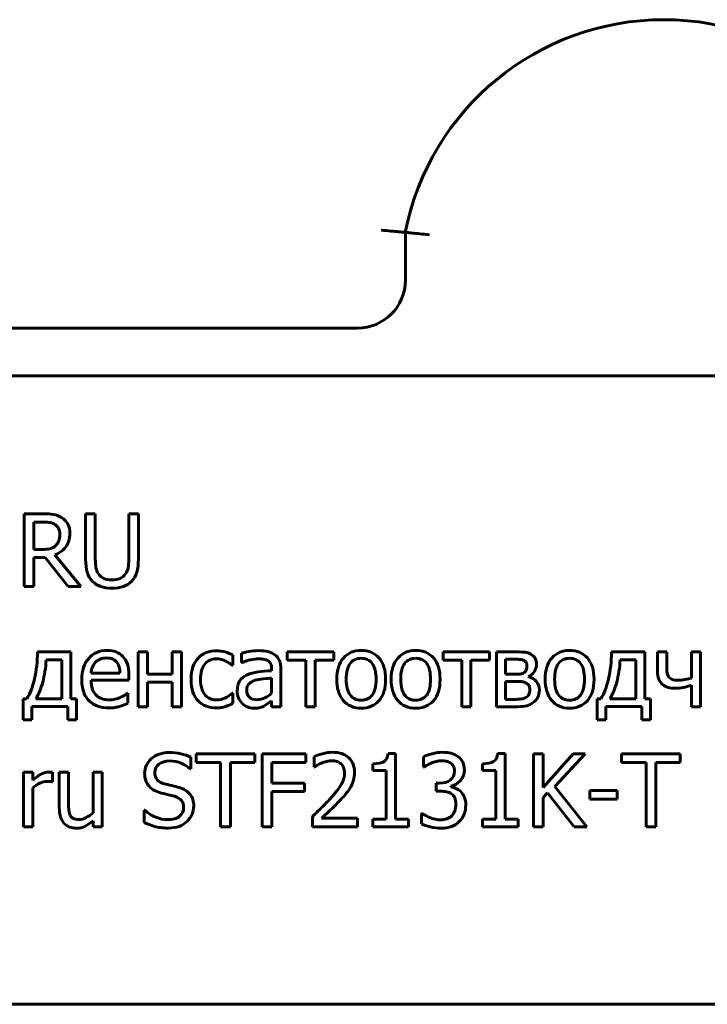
# Model space of a CAD drawing. Header units: millimetres. Extents: x 0 to 594, y 0 to 420.
# Tile 4 of 9: x 203 to 232, y 90 to 131. Entities that reach past the tile are written whole.
import ezdxf

# ---------------------------------------------------------------- set-up
doc = ezdxf.new("R2010")
doc.units = ezdxf.units.MM
doc.linetypes.add('K5LT_BASIC', pattern=[0])
doc.layers.add('Системный слой (1)', color=251, linetype='Continuous', true_color=0x6c6c6c)

msp = doc.modelspace()

# ---------------------------------------------------------------- linework, layer by layer
at = {"layer": 'Системный слой (1)', "color": 143, "linetype": 'K5LT_BASIC', "lineweight": 60, "true_color": 0x33acca}
for p, q in [((219.519, 121.832), (219.519, 119.832)), ((217.519, 117.832), (191.177, 117.832)), ((269.452, 115.832), (191.177, 115.832)), ((204.387, 110.076), (203.602, 110.076)), ((203.602, 110.076), (203.602, 107.028)), ((206.166, 110.076), (206.166, 108.174)), ((206.571, 110.076), (206.166, 110.076)), ((206.571, 108.174), (206.571, 110.076)), ((207.966, 110.076), (207.966, 108.164)), ((208.371, 110.076), (207.966, 110.076)), ((208.371, 108.174), (208.371, 110.076)), ((204.007, 108.579), (204.007, 109.725)), ((204.007, 109.725), (204.409, 109.725)), ((204.362, 108.579), (204.007, 108.579)), ((204.007, 107.028), (204.007, 108.24)), ((204.007, 108.24), (204.471, 108.24)), ((204.471, 108.24), (205.434, 107.028)), ((205.961, 107.028), (204.876, 108.354)), ((203.602, 107.028), (204.007, 107.028)), ((205.434, 107.028), (205.961, 107.028)), ((205.553, 104.296), (204.153, 104.296)), ((205.553, 102.338), (205.553, 104.296)), ((208.752, 104.296), (208.366, 104.296)), ((208.366, 104.296), (208.366, 102.009)), ((208.752, 103.37), (208.752, 104.296)), ((209.784, 104.296), (209.784, 103.37)), ((210.169, 104.296), (209.784, 104.296)), ((210.169, 102.009), (210.169, 104.296)), ((212.309, 103.741), (212.309, 104.173)), ((212.681, 104.247), (212.681, 103.854)), ((216.53, 104.296), (214.588, 104.296)), ((214.588, 104.296), (214.588, 103.96)), ((216.53, 103.96), (216.53, 104.296)), ((223.036, 104.296), (221.094, 104.296)), ((221.094, 104.296), (221.094, 103.96)), ((223.036, 103.96), (223.036, 104.296)), ((223.322, 104.296), (223.322, 102.009)), ((224.162, 104.296), (223.322, 104.296)), ((229.527, 104.296), (228.127, 104.296)), ((229.527, 102.338), (229.527, 104.296)), ((230.438, 104.296), (230.053, 104.296)), ((230.053, 104.296), (230.053, 103.476)), ((230.438, 103.676), (230.438, 104.296)), ((231.851, 104.296), (231.466, 104.296)), ((231.466, 104.296), (231.466, 103.202)), ((231.851, 102.009), (231.851, 104.296)), ((204.516, 103.973), (205.168, 103.973)), ((205.168, 103.973), (205.168, 102.338)), ((212.286, 103.741), (212.309, 103.741)), ((212.681, 103.854), (212.704, 103.854)), ((214.588, 103.96), (215.366, 103.96)), ((215.366, 103.96), (215.366, 102.009)), ((215.752, 103.96), (216.53, 103.96)), ((215.752, 102.009), (215.752, 103.96)), ((221.094, 103.96), (221.872, 103.96)), ((221.872, 103.96), (221.872, 102.009)), ((222.258, 103.96), (223.036, 103.96)), ((222.258, 102.009), (222.258, 103.96)), ((223.703, 103.363), (223.703, 103.99)), ((223.703, 103.99), (224.068, 103.99)), ((228.49, 103.973), (229.142, 103.973)), ((229.142, 103.973), (229.142, 102.338)), ((207.601, 103.407), (206.393, 103.407)), ((207.976, 103.113), (207.976, 103.323)), ((209.784, 103.37), (208.752, 103.37)), ((213.934, 103.587), (213.934, 103.513)), ((214.319, 102.009), (214.319, 103.573)), ((224.145, 103.363), (223.703, 103.363)), ((206.393, 103.113), (207.976, 103.113)), ((208.752, 103.039), (209.784, 103.039)), ((208.752, 102.009), (208.752, 103.039)), ((209.784, 103.039), (209.784, 102.009)), ((213.934, 103.207), (213.934, 102.572)), ((223.703, 103.064), (224.155, 103.064)), ((223.703, 102.315), (223.703, 103.064)), ((224.678, 103.261), (224.668, 103.274)), ((231.466, 102.903), (231.466, 102.009)), ((207.934, 102.57), (207.912, 102.57)), ((207.934, 102.15), (207.934, 102.57)), ((212.309, 102.57), (212.286, 102.57)), ((212.309, 102.138), (212.309, 102.57)), ((203.56, 102.338), (203.56, 101.461)), ((203.71, 102.338), (203.56, 102.338)), ((205.168, 102.338), (204.088, 102.338)), ((205.78, 102.338), (205.553, 102.338)), ((205.78, 101.461), (205.78, 102.338)), ((213.655, 102.056), (213.934, 102.251)), ((213.934, 102.251), (213.934, 102.009)), ((224.036, 102.315), (223.703, 102.315)), ((227.534, 102.338), (227.534, 101.461)), ((227.684, 102.338), (227.534, 102.338)), ((229.142, 102.338), (228.062, 102.338)), ((229.754, 102.338), (229.527, 102.338)), ((229.754, 101.461), (229.754, 102.338)), ((203.918, 101.461), (203.918, 102.014)), ((203.918, 102.014), (205.422, 102.014)), ((205.422, 102.014), (205.422, 101.461)), ((208.366, 102.009), (208.752, 102.009)), ((209.784, 102.009), (210.169, 102.009)), ((213.934, 102.009), (214.319, 102.009)), ((215.366, 102.009), (215.752, 102.009)), ((221.872, 102.009), (222.258, 102.009)), ((223.322, 102.009), (224.221, 102.009)), ((227.892, 101.461), (227.892, 102.014)), ((227.892, 102.014), (229.396, 102.014)), ((229.396, 102.014), (229.396, 101.461)), ((231.466, 102.009), (231.851, 102.009)), ((203.56, 101.461), (203.918, 101.461)), ((205.422, 101.461), (205.78, 101.461)), ((227.534, 101.461), (227.892, 101.461)), ((229.396, 101.461), (229.754, 101.461)), ((213.232, 100.039), (210.782, 100.039)), ((210.782, 100.039), (210.782, 99.678)), ((213.232, 99.678), (213.232, 100.039)), ((213.541, 100.039), (213.541, 96.991)), ((215.364, 100.039), (213.541, 100.039)), ((215.364, 99.678), (215.364, 100.039)), ((219.113, 100.049), (218.797, 100.049)), ((219.113, 97.302), (219.113, 100.049)), ((223.688, 100.049), (223.372, 100.049)), ((223.688, 97.302), (223.688, 100.049)), ((224.876, 100.039), (224.876, 96.991)), ((225.281, 100.039), (224.876, 100.039)), ((225.281, 98.638), (225.281, 100.039)), ((226.531, 100.039), (225.281, 98.638)), ((225.763, 98.678), (227.025, 100.039)), ((227.025, 100.039), (226.531, 100.039)), ((228.551, 100.039), (228.551, 99.678)), ((231.002, 100.039), (228.551, 100.039)), ((231.002, 99.678), (231.002, 100.039)), ((210.562, 99.411), (210.562, 99.895)), ((210.782, 99.678), (211.805, 99.678)), ((211.805, 99.678), (211.805, 96.991)), ((212.21, 99.678), (213.232, 99.678)), ((212.21, 96.991), (212.21, 99.678)), ((213.946, 98.818), (213.946, 99.678)), ((213.946, 99.678), (215.364, 99.678)), ((215.705, 99.92), (215.705, 99.485)), ((218.167, 99.624), (218.167, 99.345)), ((220.274, 99.915), (220.274, 99.483)), ((222.742, 99.624), (222.742, 99.345)), ((228.551, 99.678), (229.574, 99.678)), ((229.574, 99.678), (229.574, 96.991)), ((229.979, 96.991), (229.979, 99.678)), ((229.979, 99.678), (231.002, 99.678)), ((203.572, 99.278), (203.572, 96.991)), ((203.957, 99.278), (203.572, 99.278)), ((203.957, 98.937), (203.957, 99.278)), ((204.785, 98.865), (204.785, 99.266)), ((205.452, 99.278), (205.066, 99.278)), ((205.066, 99.278), (205.066, 97.793)), ((205.452, 97.974), (205.452, 99.278)), ((206.862, 99.278), (206.477, 99.278)), ((206.477, 99.278), (206.477, 97.569)), ((206.862, 96.991), (206.862, 99.278)), ((210.533, 99.411), (210.562, 99.411)), ((215.705, 99.485), (215.727, 99.485)), ((218.167, 99.345), (218.721, 99.345)), ((218.721, 99.345), (218.721, 97.302)), ((220.274, 99.483), (220.299, 99.483)), ((222.742, 99.345), (223.295, 99.345)), ((223.295, 99.345), (223.295, 97.302)), ((204.765, 98.865), (204.785, 98.865)), ((215.305, 98.818), (213.946, 98.818)), ((215.305, 98.458), (215.305, 98.818)), ((220.949, 98.814), (220.813, 98.814)), ((220.813, 98.814), (220.813, 98.475)), ((203.957, 96.991), (203.957, 98.613)), ((213.946, 98.458), (215.305, 98.458)), ((213.946, 96.991), (213.946, 98.458)), ((220.813, 98.475), (220.986, 98.475)), ((221.42, 98.655), (221.42, 98.685)), ((225.281, 98.208), (225.459, 98.408)), ((225.459, 98.408), (226.573, 96.991)), ((227.099, 96.991), (225.763, 98.678)), ((227.218, 98.51), (227.218, 98.139)), ((228.371, 98.51), (227.218, 98.51)), ((228.371, 98.139), (228.371, 98.51)), ((225.281, 96.991), (225.281, 98.208)), ((227.218, 98.139), (228.371, 98.139)), ((208.608, 97.682), (208.608, 97.173)), ((208.638, 97.682), (208.608, 97.682)), ((220.22, 97.546), (220.19, 97.546)), ((220.19, 97.546), (220.19, 97.114)), ((206.477, 97.243), (206.477, 96.991)), ((215.641, 97.423), (215.641, 96.991)), ((217.52, 97.344), (216.023, 97.344)), ((217.52, 96.991), (217.52, 97.344)), ((218.167, 97.302), (218.167, 96.991)), ((218.721, 97.302), (218.167, 97.302)), ((219.654, 97.302), (219.113, 97.302)), ((219.654, 96.991), (219.654, 97.302)), ((222.742, 97.302), (222.742, 96.991)), ((223.295, 97.302), (222.742, 97.302)), ((224.229, 97.302), (223.688, 97.302)), ((224.229, 96.991), (224.229, 97.302)), ((203.572, 96.991), (203.957, 96.991)), ((206.477, 96.991), (206.862, 96.991)), ((211.805, 96.991), (212.21, 96.991)), ((213.541, 96.991), (213.946, 96.991)), ((215.641, 96.991), (217.52, 96.991)), ((218.167, 96.991), (219.654, 96.991)), ((222.742, 96.991), (224.229, 96.991)), ((224.876, 96.991), (225.281, 96.991)), ((226.573, 96.991), (227.099, 96.991)), ((229.574, 96.991), (229.979, 96.991)), ((191.177, 89.57), (269.452, 89.57))]:
    msp.add_line(p, q, dxfattribs=at)
for centre, radius, start, end in [((230.314, 119.722), 11, 11.0605, 168.9395), ((217.519, 119.832), 2, 270, 0)]:
    msp.add_arc(centre, radius, start, end, dxfattribs=at)
for points, knots in [([(219.519, 121.832), (219.519, 121.832), (219.493, 121.835), (219.395, 121.844), (219.323, 121.851), (219.141, 121.869), (219.033, 121.879), (218.79, 121.902), (218.657, 121.914), (218.522, 121.927), (218.52, 121.927), (218.519, 121.927)], [-0.1574578, -0.1574578, -0.1574578, -0.1574578, -0.1185566, -0.1185566, -0.0795582, -0.0795582, -0.040372, -0.040372, 0, 0, 0.0004856, 0.0004856, 0.0004856, 0.0004856]), ([(219.519, 121.832), (219.519, 121.832), (219.544, 121.83), (219.642, 121.82), (219.714, 121.813), (219.896, 121.796), (220.004, 121.785), (220.247, 121.761), (220.38, 121.747), (220.515, 121.734), (220.517, 121.733), (220.519, 121.733)], [0, 0, 0, 0, 0.038894, 0.038894, 0.0778814, 0.0778814, 0.1170587, 0.1170587, 0.1574611, 0.1574611, 0.1579527, 0.1579527, 0.1579527, 0.1579527]), ([(205.163, 109.915), (205.056, 109.984), (204.943, 110.028), (204.708, 110.066), (204.562, 110.076), (204.387, 110.076)], [-0.05566389, -0.05566389, -0.05566389, -0.05566389, -0.02783195, -0.02783195, 0, 0, 0, 0]), ([(205.509, 109.248), (205.509, 109.408), (205.478, 109.542), (205.354, 109.757), (205.27, 109.846), (205.163, 109.915)], [-0.09668144, -0.09668144, -0.09668144, -0.09668144, -0.04834072, -0.04834072, 0, 0, 0, 0]), ([(204.409, 109.725), (204.521, 109.725), (204.616, 109.717), (204.769, 109.686), (204.836, 109.659), (204.894, 109.621)], [-0.05264075, -0.05264075, -0.05264075, -0.05264075, -0.02632038, -0.02632038, 0, 0, 0, 0]), ([(204.894, 109.621), (204.959, 109.577), (205.008, 109.52), (205.071, 109.384), (205.086, 109.305), (205.086, 109.216)], [-0.04081591, -0.04081591, -0.04081591, -0.04081591, -0.02040796, -0.02040796, 0, 0, 0, 0]), ([(204.876, 108.354), (205.071, 108.426), (205.225, 108.538), (205.452, 108.839), (205.509, 109.026), (205.509, 109.248)], [-0.07400654, -0.07400654, -0.07400654, -0.07400654, -0.03700327, -0.03700327, 0, 0, 0, 0]), ([(205.086, 109.216), (205.086, 109.111), (205.072, 109.018), (205.016, 108.86), (204.973, 108.793), (204.913, 108.737)], [-0.04684807, -0.04684807, -0.04684807, -0.04684807, -0.02342403, -0.02342403, 0, 0, 0, 0]), ([(204.913, 108.737), (204.849, 108.673), (204.77, 108.63), (204.584, 108.589), (204.479, 108.579), (204.362, 108.579)], [-0.1436018, -0.1436018, -0.1436018, -0.1436018, -0.0718009, -0.0718009, 0, 0, 0, 0]), ([(206.166, 108.174), (206.166, 107.956), (206.187, 107.773), (206.275, 107.477), (206.35, 107.35), (206.457, 107.245)], [-0.06450468, -0.06450468, -0.06450468, -0.06450468, -0.03225234, -0.03225234, 0, 0, 0, 0]), ([(206.702, 107.559), (206.651, 107.636), (206.616, 107.722), (206.58, 107.913), (206.571, 108.032), (206.571, 108.174)], [-0.04924097, -0.04924097, -0.04924097, -0.04924097, -0.02462049, -0.02462049, 0, 0, 0, 0]), ([(207.966, 108.164), (207.966, 108.027), (207.957, 107.911), (207.921, 107.722), (207.886, 107.636), (207.835, 107.559)], [-0.04353716, -0.04353716, -0.04353716, -0.04353716, -0.02176858, -0.02176858, 0, 0, 0, 0]), ([(208.08, 107.245), (208.189, 107.349), (208.264, 107.476), (208.35, 107.779), (208.371, 107.961), (208.371, 108.174)], [-0.07396801, -0.07396801, -0.07396801, -0.07396801, -0.03698401, -0.03698401, 0, 0, 0, 0]), ([(207.267, 107.309), (207.132, 107.309), (207.018, 107.33), (206.83, 107.414), (206.756, 107.476), (206.702, 107.559)], [-0.08117967, -0.08117967, -0.08117967, -0.08117967, -0.04058983, -0.04058983, 0, 0, 0, 0]), ([(207.835, 107.559), (207.781, 107.476), (207.704, 107.414), (207.507, 107.33), (207.394, 107.309), (207.267, 107.309)], [-0.05354764, -0.05354764, -0.05354764, -0.05354764, -0.02677382, -0.02677382, 0, 0, 0, 0]), ([(206.457, 107.245), (206.551, 107.151), (206.665, 107.081), (206.931, 106.987), (207.088, 106.963), (207.267, 106.963)], [-0.0807709, -0.0807709, -0.0807709, -0.0807709, -0.04038545, -0.04038545, 0, 0, 0, 0]), ([(207.267, 106.963), (207.455, 106.963), (207.613, 106.986), (207.87, 107.079), (207.983, 107.149), (208.08, 107.245)], [-0.06651327, -0.06651327, -0.06651327, -0.06651327, -0.03325664, -0.03325664, 0, 0, 0, 0]), ([(204.153, 104.296), (204.153, 103.89), (204.111, 103.515), (203.947, 102.828), (203.84, 102.55), (203.71, 102.338)], [-0.1666252, -0.1666252, -0.1666252, -0.1666252, -0.0833126, -0.0833126, 0, 0, 0, 0]), ([(207.06, 104.361), (206.745, 104.361), (206.49, 104.25), (206.1, 103.809), (206.003, 103.513), (206.003, 103.14)], [-0.2583405, -0.2583405, -0.2583405, -0.2583405, -0.1291702, -0.1291702, 0, 0, 0, 0]), ([(207.722, 104.106), (207.641, 104.193), (207.546, 104.258), (207.327, 104.34), (207.201, 104.361), (207.06, 104.361)], [-0.05890785, -0.05890785, -0.05890785, -0.05890785, -0.02945393, -0.02945393, 0, 0, 0, 0]), ([(211.634, 104.348), (211.479, 104.348), (211.335, 104.321), (211.067, 104.214), (210.954, 104.137), (210.864, 104.037)], [-0.08552767, -0.08552767, -0.08552767, -0.08552767, -0.04276383, -0.04276383, 0, 0, 0, 0]), ([(212.309, 104.173), (212.218, 104.219), (212.114, 104.26), (211.88, 104.33), (211.759, 104.348), (211.634, 104.348)], [-0.04878721, -0.04878721, -0.04878721, -0.04878721, -0.0243936, -0.0243936, 0, 0, 0, 0]), ([(213.381, 104.351), (213.25, 104.351), (213.119, 104.338), (212.854, 104.289), (212.752, 104.267), (212.681, 104.247)], [-0.04490268, -0.04490268, -0.04490268, -0.04490268, -0.02245134, -0.02245134, 0, 0, 0, 0]), ([(214.07, 104.18), (213.984, 104.244), (213.887, 104.289), (213.672, 104.338), (213.539, 104.351), (213.381, 104.351)], [-0.05407552, -0.05407552, -0.05407552, -0.05407552, -0.02703776, -0.02703776, 0, 0, 0, 0]), ([(214.319, 103.573), (214.319, 103.716), (214.299, 103.837), (214.216, 104.037), (214.154, 104.118), (214.07, 104.18)], [-0.06853175, -0.06853175, -0.06853175, -0.06853175, -0.03426587, -0.03426587, 0, 0, 0, 0]), ([(217.676, 104.361), (217.37, 104.361), (217.123, 104.255), (216.747, 103.832), (216.653, 103.535), (216.653, 103.153)], [-0.2358805, -0.2358805, -0.2358805, -0.2358805, -0.1179403, -0.1179403, 0, 0, 0, 0]), ([(218.696, 103.153), (218.696, 103.536), (218.603, 103.834), (218.233, 104.255), (217.985, 104.361), (217.676, 104.361)], [-0.1535857, -0.1535857, -0.1535857, -0.1535857, -0.0767928, -0.0767928, 0, 0, 0, 0]), ([(219.951, 104.361), (219.644, 104.361), (219.397, 104.255), (219.022, 103.832), (218.928, 103.535), (218.928, 103.153)], [-0.2358805, -0.2358805, -0.2358805, -0.2358805, -0.1179403, -0.1179403, 0, 0, 0, 0]), ([(220.971, 103.153), (220.971, 103.536), (220.878, 103.834), (220.508, 104.255), (220.26, 104.361), (219.951, 104.361)], [-0.1535857, -0.1535857, -0.1535857, -0.1535857, -0.0767928, -0.0767928, 0, 0, 0, 0]), ([(224.762, 104.202), (224.685, 104.245), (224.608, 104.272), (224.453, 104.291), (224.33, 104.296), (224.162, 104.296)], [-0.05099956, -0.05099956, -0.05099956, -0.05099956, -0.02549978, -0.02549978, 0, 0, 0, 0]), ([(224.997, 103.77), (224.997, 103.869), (224.978, 103.955), (224.902, 104.1), (224.843, 104.158), (224.762, 104.202)], [-0.03494274, -0.03494274, -0.03494274, -0.03494274, -0.01747137, -0.01747137, 0, 0, 0, 0]), ([(226.38, 104.361), (226.074, 104.361), (225.827, 104.255), (225.451, 103.832), (225.358, 103.535), (225.358, 103.153)], [-0.2358805, -0.2358805, -0.2358805, -0.2358805, -0.1179403, -0.1179403, 0, 0, 0, 0]), ([(227.4, 103.153), (227.4, 103.536), (227.308, 103.834), (226.937, 104.255), (226.69, 104.361), (226.38, 104.361)], [-0.1535857, -0.1535857, -0.1535857, -0.1535857, -0.0767928, -0.0767928, 0, 0, 0, 0]), ([(228.127, 104.296), (228.127, 103.89), (228.085, 103.515), (227.921, 102.828), (227.814, 102.55), (227.684, 102.338)], [-0.1666252, -0.1666252, -0.1666252, -0.1666252, -0.0833126, -0.0833126, 0, 0, 0, 0]), ([(204.088, 102.338), (204.204, 102.524), (204.299, 102.758), (204.451, 103.321), (204.498, 103.632), (204.516, 103.973)], [-0.3381269, -0.3381269, -0.3381269, -0.3381269, -0.1690634, -0.1690634, 0, 0, 0, 0]), ([(206.393, 103.407), (206.401, 103.504), (206.42, 103.589), (206.479, 103.736), (206.523, 103.803), (206.581, 103.864)], [-0.08609952, -0.08609952, -0.08609952, -0.08609952, -0.04304976, -0.04304976, 0, 0, 0, 0]), ([(206.581, 103.864), (206.64, 103.923), (206.705, 103.968), (206.849, 104.029), (206.935, 104.044), (207.038, 104.044)], [-0.03988159, -0.03988159, -0.03988159, -0.03988159, -0.01994079, -0.01994079, 0, 0, 0, 0]), ([(207.038, 104.044), (207.141, 104.044), (207.228, 104.029), (207.368, 103.968), (207.425, 103.924), (207.47, 103.867)], [-0.06445117, -0.06445117, -0.06445117, -0.06445117, -0.03222558, -0.03222558, 0, 0, 0, 0]), ([(207.47, 103.867), (207.511, 103.815), (207.542, 103.752), (207.585, 103.601), (207.597, 103.511), (207.601, 103.407)], [-0.08846429, -0.08846429, -0.08846429, -0.08846429, -0.04423215, -0.04423215, 0, 0, 0, 0]), ([(207.976, 103.323), (207.976, 103.506), (207.954, 103.66), (207.867, 103.912), (207.804, 104.019), (207.722, 104.106)], [-0.06489405, -0.06489405, -0.06489405, -0.06489405, -0.03244703, -0.03244703, 0, 0, 0, 0]), ([(210.864, 104.037), (210.773, 103.938), (210.701, 103.815), (210.594, 103.522), (210.567, 103.349), (210.567, 103.148)], [-0.08500469, -0.08500469, -0.08500469, -0.08500469, -0.04250234, -0.04250234, 0, 0, 0, 0]), ([(210.965, 103.148), (210.965, 103.423), (211.025, 103.636), (211.267, 103.937), (211.428, 104.012), (211.627, 104.012)], [-0.10101, -0.10101, -0.10101, -0.10101, -0.050505, -0.050505, 0, 0, 0, 0]), ([(211.627, 104.012), (211.693, 104.012), (211.762, 104.002), (211.907, 103.961), (211.97, 103.937), (212.024, 103.911)], [-0.03042712, -0.03042712, -0.03042712, -0.03042712, -0.01521356, -0.01521356, 0, 0, 0, 0]), ([(212.024, 103.911), (212.085, 103.88), (212.137, 103.849), (212.223, 103.79), (212.258, 103.764), (212.286, 103.741)], [-0.01928676, -0.01928676, -0.01928676, -0.01928676, -0.00964338, -0.00964338, 0, 0, 0, 0]), ([(212.704, 103.854), (212.824, 103.905), (212.944, 103.944), (213.185, 103.997), (213.289, 104.01), (213.378, 104.01)], [-0.05089094, -0.05089094, -0.05089094, -0.05089094, -0.02544547, -0.02544547, 0, 0, 0, 0]), ([(213.378, 104.01), (213.454, 104.01), (213.527, 104.005), (213.669, 103.985), (213.729, 103.965), (213.778, 103.933)], [-0.03791044, -0.03791044, -0.03791044, -0.03791044, -0.01895522, -0.01895522, 0, 0, 0, 0]), ([(213.778, 103.933), (213.828, 103.902), (213.866, 103.859), (213.92, 103.748), (213.934, 103.676), (213.934, 103.587)], [-0.05269379, -0.05269379, -0.05269379, -0.05269379, -0.02634689, -0.02634689, 0, 0, 0, 0]), ([(217.051, 103.153), (217.051, 103.449), (217.105, 103.669), (217.323, 103.958), (217.477, 104.03), (217.676, 104.03)], [-0.1202797, -0.1202797, -0.1202797, -0.1202797, -0.0601398, -0.0601398, 0, 0, 0, 0]), ([(217.676, 104.03), (217.875, 104.03), (218.029, 103.958), (218.244, 103.669), (218.298, 103.449), (218.298, 103.153)], [-0.1588055, -0.1588055, -0.1588055, -0.1588055, -0.0794027, -0.0794027, 0, 0, 0, 0]), ([(219.326, 103.153), (219.326, 103.449), (219.38, 103.669), (219.598, 103.958), (219.752, 104.03), (219.951, 104.03)], [-0.1202797, -0.1202797, -0.1202797, -0.1202797, -0.0601398, -0.0601398, 0, 0, 0, 0]), ([(219.951, 104.03), (220.15, 104.03), (220.304, 103.958), (220.519, 103.669), (220.573, 103.449), (220.573, 103.153)], [-0.1588055, -0.1588055, -0.1588055, -0.1588055, -0.0794027, -0.0794027, 0, 0, 0, 0]), ([(224.068, 103.99), (224.175, 103.99), (224.259, 103.988), (224.381, 103.978), (224.436, 103.962), (224.486, 103.936)], [-0.03752697, -0.03752697, -0.03752697, -0.03752697, -0.01876348, -0.01876348, 0, 0, 0, 0]), ([(224.599, 103.711), (224.599, 103.645), (224.59, 103.589), (224.552, 103.497), (224.52, 103.46), (224.476, 103.432)], [-0.02132684, -0.02132684, -0.02132684, -0.02132684, -0.01066342, -0.01066342, 0, 0, 0, 0]), ([(224.486, 103.936), (224.527, 103.914), (224.556, 103.885), (224.591, 103.809), (224.599, 103.764), (224.599, 103.711)], [-0.02267497, -0.02267497, -0.02267497, -0.02267497, -0.01133748, -0.01133748, 0, 0, 0, 0]), ([(224.668, 103.274), (224.767, 103.321), (224.847, 103.389), (224.967, 103.564), (224.997, 103.662), (224.997, 103.77)], [-0.07851421, -0.07851421, -0.07851421, -0.07851421, -0.0392571, -0.0392571, 0, 0, 0, 0]), ([(225.755, 103.153), (225.755, 103.449), (225.81, 103.669), (226.027, 103.958), (226.181, 104.03), (226.38, 104.03)], [-0.1202797, -0.1202797, -0.1202797, -0.1202797, -0.0601398, -0.0601398, 0, 0, 0, 0]), ([(226.38, 104.03), (226.579, 104.03), (226.733, 103.958), (226.949, 103.669), (227.003, 103.449), (227.003, 103.153)], [-0.1588055, -0.1588055, -0.1588055, -0.1588055, -0.0794027, -0.0794027, 0, 0, 0, 0]), ([(228.062, 102.338), (228.178, 102.524), (228.273, 102.758), (228.425, 103.321), (228.471, 103.632), (228.49, 103.973)], [-0.3381269, -0.3381269, -0.3381269, -0.3381269, -0.1690634, -0.1690634, 0, 0, 0, 0]), ([(212.914, 103.34), (212.769, 103.276), (212.663, 103.188), (212.53, 102.964), (212.496, 102.829), (212.496, 102.671)], [-0.1228518, -0.1228518, -0.1228518, -0.1228518, -0.0614259, -0.0614259, 0, 0, 0, 0]), ([(213.934, 103.513), (213.731, 103.502), (213.543, 103.485), (213.194, 103.44), (213.042, 103.4), (212.914, 103.34)], [-0.1037639, -0.1037639, -0.1037639, -0.1037639, -0.051882, -0.051882, 0, 0, 0, 0]), ([(224.476, 103.432), (224.428, 103.404), (224.384, 103.385), (224.305, 103.367), (224.239, 103.363), (224.145, 103.363)], [-0.1211531, -0.1211531, -0.1211531, -0.1211531, -0.0605765, -0.0605765, 0, 0, 0, 0]), ([(230.053, 103.476), (230.053, 103.354), (230.071, 103.249), (230.144, 103.069), (230.195, 102.995), (230.261, 102.938)], [-0.08218907, -0.08218907, -0.08218907, -0.08218907, -0.04109454, -0.04109454, 0, 0, 0, 0]), ([(230.517, 103.264), (230.481, 103.318), (230.459, 103.375), (230.443, 103.496), (230.438, 103.576), (230.438, 103.676)], [-0.02895364, -0.02895364, -0.02895364, -0.02895364, -0.01447682, -0.01447682, 0, 0, 0, 0]), ([(206.003, 103.14), (206.003, 103.034), (206.01, 102.927), (206.047, 102.729), (206.073, 102.638), (206.162, 102.437), (206.231, 102.335), (206.413, 102.159), (206.519, 102.092), (206.802, 101.981), (206.979, 101.957), (207.154, 101.957)], [-0.1885566, -0.1885566, -0.1885566, -0.1885566, -0.1567244, -0.1567244, -0.1283752, -0.1283752, -0.0909242, -0.0909242, -0.0524223, -0.0524223, 0, 0, 0, 0]), ([(207.149, 102.293), (206.912, 102.293), (206.726, 102.364), (206.46, 102.645), (206.393, 102.848), (206.393, 103.113)], [-0.2007976, -0.2007976, -0.2007976, -0.2007976, -0.1003988, -0.1003988, 0, 0, 0, 0]), ([(210.567, 103.148), (210.567, 102.947), (210.593, 102.772), (210.697, 102.472), (210.77, 102.348), (210.864, 102.251)], [-0.1388151, -0.1388151, -0.1388151, -0.1388151, -0.0694076, -0.0694076, 0, 0, 0, 0]), ([(211.627, 102.293), (211.578, 102.293), (211.529, 102.297), (211.437, 102.316), (211.394, 102.329), (211.285, 102.379), (211.226, 102.423), (211.126, 102.531), (211.073, 102.607), (210.982, 102.852), (210.965, 103.003), (210.965, 103.148)], [-0.159055, -0.159055, -0.159055, -0.159055, -0.1357034, -0.1357034, -0.1139922, -0.1139922, -0.0783592, -0.0783592, -0.0435058, -0.0435058, 0, 0, 0, 0]), ([(212.894, 102.698), (212.894, 102.813), (212.927, 102.904), (213.061, 103.034), (213.145, 103.082), (213.247, 103.113)], [-0.0889901, -0.0889901, -0.0889901, -0.0889901, -0.04449505, -0.04449505, 0, 0, 0, 0]), ([(213.247, 103.113), (213.334, 103.14), (213.448, 103.16), (213.726, 103.188), (213.842, 103.199), (213.934, 103.207)], [-0.2414525, -0.2414525, -0.2414525, -0.2414525, -0.1207262, -0.1207262, 0, 0, 0, 0]), ([(216.653, 103.153), (216.653, 102.781), (216.744, 102.486), (217.108, 102.053), (217.358, 101.945), (217.676, 101.945)], [-0.1459752, -0.1459752, -0.1459752, -0.1459752, -0.0729876, -0.0729876, 0, 0, 0, 0]), ([(217.676, 102.276), (217.477, 102.276), (217.323, 102.35), (217.105, 102.646), (217.051, 102.865), (217.051, 103.153)], [-0.1062565, -0.1062565, -0.1062565, -0.1062565, -0.0531282, -0.0531282, 0, 0, 0, 0]), ([(217.676, 101.945), (217.985, 101.945), (218.233, 102.05), (218.603, 102.47), (218.696, 102.767), (218.696, 103.153)], [-0.2441071, -0.2441071, -0.2441071, -0.2441071, -0.1220535, -0.1220535, 0, 0, 0, 0]), ([(218.298, 103.153), (218.298, 102.86), (218.244, 102.64), (218.027, 102.349), (217.873, 102.276), (217.676, 102.276)], [-0.09124758, -0.09124758, -0.09124758, -0.09124758, -0.04562379, -0.04562379, 0, 0, 0, 0]), ([(218.928, 103.153), (218.928, 102.781), (219.019, 102.486), (219.383, 102.053), (219.633, 101.945), (219.951, 101.945)], [-0.1459752, -0.1459752, -0.1459752, -0.1459752, -0.0729876, -0.0729876, 0, 0, 0, 0]), ([(219.951, 102.276), (219.902, 102.276), (219.854, 102.28), (219.763, 102.3), (219.72, 102.314), (219.618, 102.365), (219.565, 102.408), (219.454, 102.536), (219.415, 102.621), (219.341, 102.838), (219.326, 103.001), (219.326, 103.153)], [-0.1062565, -0.1062565, -0.1062565, -0.1062565, -0.0950494, -0.0950494, -0.0846635, -0.0846635, -0.0686296, -0.0686296, -0.0454793, -0.0454793, 0, 0, 0, 0]), ([(219.951, 101.945), (220.26, 101.945), (220.508, 102.05), (220.878, 102.47), (220.971, 102.767), (220.971, 103.153)], [-0.2441071, -0.2441071, -0.2441071, -0.2441071, -0.1220535, -0.1220535, 0, 0, 0, 0]), ([(220.573, 103.153), (220.573, 102.86), (220.519, 102.64), (220.301, 102.349), (220.148, 102.276), (219.951, 102.276)], [-0.09124758, -0.09124758, -0.09124758, -0.09124758, -0.04562379, -0.04562379, 0, 0, 0, 0]), ([(224.155, 103.064), (224.252, 103.064), (224.328, 103.061), (224.436, 103.049), (224.487, 103.035), (224.535, 103.012)], [-0.08469935, -0.08469935, -0.08469935, -0.08469935, -0.04234967, -0.04234967, 0, 0, 0, 0]), ([(224.535, 103.012), (224.612, 102.976), (224.662, 102.934), (224.707, 102.84), (224.718, 102.777), (224.718, 102.698)], [-0.03647849, -0.03647849, -0.03647849, -0.03647849, -0.01823924, -0.01823924, 0, 0, 0, 0]), ([(225.116, 102.701), (225.116, 102.851), (225.074, 102.973), (224.906, 103.164), (224.802, 103.228), (224.678, 103.261)], [-0.05945008, -0.05945008, -0.05945008, -0.05945008, -0.02972504, -0.02972504, 0, 0, 0, 0]), ([(225.358, 103.153), (225.358, 102.781), (225.449, 102.486), (225.813, 102.053), (226.062, 101.945), (226.38, 101.945)], [-0.1459752, -0.1459752, -0.1459752, -0.1459752, -0.0729876, -0.0729876, 0, 0, 0, 0]), ([(226.38, 102.276), (226.181, 102.276), (226.027, 102.35), (225.81, 102.646), (225.755, 102.865), (225.755, 103.153)], [-0.1062565, -0.1062565, -0.1062565, -0.1062565, -0.0531282, -0.0531282, 0, 0, 0, 0]), ([(226.38, 101.945), (226.69, 101.945), (226.937, 102.05), (227.308, 102.47), (227.4, 102.767), (227.4, 103.153)], [-0.2441071, -0.2441071, -0.2441071, -0.2441071, -0.1220535, -0.1220535, 0, 0, 0, 0]), ([(227.003, 103.153), (227.003, 102.86), (226.948, 102.64), (226.731, 102.349), (226.578, 102.276), (226.38, 102.276)], [-0.09124758, -0.09124758, -0.09124758, -0.09124758, -0.04562379, -0.04562379, 0, 0, 0, 0]), ([(230.261, 102.938), (230.328, 102.882), (230.408, 102.841), (230.59, 102.79), (230.685, 102.777), (230.782, 102.777)], [-0.04134836, -0.04134836, -0.04134836, -0.04134836, -0.02067418, -0.02067418, 0, 0, 0, 0]), ([(230.91, 103.113), (230.806, 103.113), (230.723, 103.126), (230.596, 103.177), (230.549, 103.214), (230.517, 103.264)], [-0.02861652, -0.02861652, -0.02861652, -0.02861652, -0.01430826, -0.01430826, 0, 0, 0, 0]), ([(230.782, 102.777), (230.892, 102.777), (231.004, 102.788), (231.229, 102.833), (231.346, 102.864), (231.466, 102.903)], [-0.05390102, -0.05390102, -0.05390102, -0.05390102, -0.02695051, -0.02695051, 0, 0, 0, 0]), ([(231.466, 103.202), (231.39, 103.179), (231.301, 103.158), (231.095, 103.122), (230.999, 103.113), (230.91, 103.113)], [-0.04693127, -0.04693127, -0.04693127, -0.04693127, -0.02346564, -0.02346564, 0, 0, 0, 0]), ([(207.912, 102.57), (207.881, 102.543), (207.841, 102.516), (207.746, 102.458), (207.687, 102.427), (207.618, 102.394)], [-0.0276343, -0.0276343, -0.0276343, -0.0276343, -0.01381715, -0.01381715, 0, 0, 0, 0]), ([(212.286, 102.57), (212.199, 102.489), (212.099, 102.423), (211.871, 102.319), (211.752, 102.293), (211.627, 102.293)], [-0.05546052, -0.05546052, -0.05546052, -0.05546052, -0.02773026, -0.02773026, 0, 0, 0, 0]), ([(212.496, 102.671), (212.496, 102.569), (212.515, 102.472), (212.589, 102.287), (212.638, 102.21), (212.699, 102.147)], [-0.05746382, -0.05746382, -0.05746382, -0.05746382, -0.02873191, -0.02873191, 0, 0, 0, 0]), ([(213.329, 102.301), (213.187, 102.301), (213.079, 102.334), (212.931, 102.467), (212.894, 102.566), (212.894, 102.698)], [-0.05393104, -0.05393104, -0.05393104, -0.05393104, -0.02696552, -0.02696552, 0, 0, 0, 0]), ([(213.934, 102.572), (213.848, 102.495), (213.756, 102.43), (213.558, 102.326), (213.449, 102.301), (213.329, 102.301)], [-0.05963888, -0.05963888, -0.05963888, -0.05963888, -0.02981944, -0.02981944, 0, 0, 0, 0]), ([(224.718, 102.698), (224.718, 102.626), (224.705, 102.566), (224.654, 102.474), (224.612, 102.433), (224.555, 102.397)], [-0.03307398, -0.03307398, -0.03307398, -0.03307398, -0.01653699, -0.01653699, 0, 0, 0, 0]), ([(224.878, 102.194), (224.953, 102.25), (225.011, 102.321), (225.095, 102.492), (225.116, 102.59), (225.116, 102.701)], [-0.05818045, -0.05818045, -0.05818045, -0.05818045, -0.02909022, -0.02909022, 0, 0, 0, 0]), ([(207.618, 102.394), (207.552, 102.365), (207.478, 102.34), (207.315, 102.303), (207.233, 102.293), (207.149, 102.293)], [-0.03464946, -0.03464946, -0.03464946, -0.03464946, -0.01732473, -0.01732473, 0, 0, 0, 0]), ([(207.586, 102.021), (207.639, 102.036), (207.699, 102.057), (207.834, 102.11), (207.89, 102.132), (207.934, 102.15)], [-0.02714093, -0.02714093, -0.02714093, -0.02714093, -0.01357046, -0.01357046, 0, 0, 0, 0]), ([(210.864, 102.251), (210.957, 102.152), (211.07, 102.079), (211.332, 101.982), (211.476, 101.957), (211.634, 101.957)], [-0.06638473, -0.06638473, -0.06638473, -0.06638473, -0.03319237, -0.03319237, 0, 0, 0, 0]), ([(212.01, 102.017), (212.056, 102.028), (212.108, 102.047), (212.223, 102.098), (212.271, 102.119), (212.309, 102.138)], [-0.02242674, -0.02242674, -0.02242674, -0.02242674, -0.01121337, -0.01121337, 0, 0, 0, 0]), ([(212.699, 102.147), (212.774, 102.072), (212.853, 102.027), (213.008, 101.962), (213.097, 101.945), (213.19, 101.945)], [-0.05026354, -0.05026354, -0.05026354, -0.05026354, -0.02785978, -0.02785978, 0, 0, 0, 0]), ([(224.555, 102.397), (224.501, 102.364), (224.435, 102.342), (224.282, 102.321), (224.174, 102.315), (224.036, 102.315)], [-0.1532688, -0.1532688, -0.1532688, -0.1532688, -0.0766344, -0.0766344, 0, 0, 0, 0]), ([(224.221, 102.009), (224.363, 102.009), (224.485, 102.022), (224.689, 102.073), (224.786, 102.122), (224.878, 102.194)], [-0.05079299, -0.05079299, -0.05079299, -0.05079299, -0.02539649, -0.02539649, 0, 0, 0, 0]), ([(207.154, 101.957), (207.246, 101.957), (207.322, 101.963), (207.444, 101.984), (207.512, 102), (207.586, 102.021)], [-0.02874118, -0.02874118, -0.02874118, -0.02874118, -0.01437059, -0.01437059, 0, 0, 0, 0]), ([(211.634, 101.957), (211.715, 101.957), (211.781, 101.962), (211.885, 101.982), (211.944, 101.997), (212.01, 102.017)], [-0.0248301, -0.0248301, -0.0248301, -0.0248301, -0.01241505, -0.01241505, 0, 0, 0, 0]), ([(213.19, 101.945), (213.306, 101.945), (213.395, 101.954), (213.522, 101.992), (213.587, 102.02), (213.655, 102.056)], [-0.02996223, -0.02996223, -0.02996223, -0.02996223, -0.01498112, -0.01498112, 0, 0, 0, 0]), ([(209.656, 100.093), (209.358, 100.093), (209.112, 100.009), (208.727, 99.675), (208.631, 99.468), (208.631, 99.221)], [-0.1192848, -0.1192848, -0.1192848, -0.1192848, -0.0596424, -0.0596424, 0, 0, 0, 0]), ([(210.562, 99.895), (210.432, 99.96), (210.291, 100.009), (209.988, 100.076), (209.827, 100.093), (209.656, 100.093)], [-0.08446991, -0.08446991, -0.08446991, -0.08446991, -0.04223495, -0.04223495, 0, 0, 0, 0]), ([(216.485, 100.103), (216.35, 100.103), (216.207, 100.083), (215.906, 100.002), (215.789, 99.961), (215.705, 99.92)], [-0.05074959, -0.05074959, -0.05074959, -0.05074959, -0.02537479, -0.02537479, 0, 0, 0, 0]), ([(217.394, 99.266), (217.394, 99.522), (217.314, 99.726), (216.993, 100.028), (216.77, 100.103), (216.485, 100.103)], [-0.1919908, -0.1919908, -0.1919908, -0.1919908, -0.0959954, -0.0959954, 0, 0, 0, 0]), ([(218.797, 100.049), (218.784, 99.884), (218.728, 99.772), (218.53, 99.653), (218.377, 99.624), (218.167, 99.624)], [-0.2010876, -0.2010876, -0.2010876, -0.2010876, -0.1005438, -0.1005438, 0, 0, 0, 0]), ([(221.07, 100.103), (220.933, 100.103), (220.788, 100.084), (220.484, 100.006), (220.363, 99.963), (220.274, 99.915)], [-0.0549846, -0.0549846, -0.0549846, -0.0549846, -0.0274923, -0.0274923, 0, 0, 0, 0]), ([(221.712, 99.93), (221.628, 99.989), (221.534, 100.033), (221.329, 100.089), (221.208, 100.103), (221.07, 100.103)], [-0.06325525, -0.06325525, -0.06325525, -0.06325525, -0.03162763, -0.03162763, 0, 0, 0, 0]), ([(223.372, 100.049), (223.359, 99.884), (223.303, 99.772), (223.105, 99.653), (222.951, 99.624), (222.742, 99.624)], [-0.2010876, -0.2010876, -0.2010876, -0.2010876, -0.1005438, -0.1005438, 0, 0, 0, 0]), ([(209.053, 99.263), (209.053, 99.406), (209.111, 99.522), (209.343, 99.698), (209.495, 99.742), (209.683, 99.742)], [-0.1095365, -0.1095365, -0.1095365, -0.1095365, -0.0547682, -0.0547682, 0, 0, 0, 0]), ([(209.683, 99.742), (209.849, 99.742), (210.008, 99.709), (210.311, 99.578), (210.435, 99.5), (210.533, 99.411)], [-0.07205929, -0.07205929, -0.07205929, -0.07205929, -0.03602964, -0.03602964, 0, 0, 0, 0]), ([(215.727, 99.485), (215.76, 99.508), (215.803, 99.536), (215.91, 99.602), (215.966, 99.63), (216.023, 99.653)], [-0.03418538, -0.03418538, -0.03418538, -0.03418538, -0.01709269, -0.01709269, 0, 0, 0, 0]), ([(216.023, 99.653), (216.091, 99.681), (216.162, 99.704), (216.31, 99.741), (216.383, 99.75), (216.456, 99.75)], [-0.03243859, -0.03243859, -0.03243859, -0.03243859, -0.01621929, -0.01621929, 0, 0, 0, 0]), ([(216.456, 99.75), (216.531, 99.75), (216.601, 99.739), (216.726, 99.698), (216.781, 99.667), (216.829, 99.626)], [-0.0334038, -0.0334038, -0.0334038, -0.0334038, -0.0167019, -0.0167019, 0, 0, 0, 0]), ([(216.829, 99.626), (216.876, 99.585), (216.913, 99.532), (216.966, 99.404), (216.979, 99.329), (216.979, 99.243)], [-0.03598107, -0.03598107, -0.03598107, -0.03598107, -0.01799053, -0.01799053, 0, 0, 0, 0]), ([(220.299, 99.483), (220.337, 99.509), (220.38, 99.537), (220.477, 99.597), (220.534, 99.625), (220.6, 99.653)], [-0.03437607, -0.03437607, -0.03437607, -0.03437607, -0.01718804, -0.01718804, 0, 0, 0, 0]), ([(220.6, 99.653), (220.671, 99.681), (220.743, 99.704), (220.89, 99.741), (220.963, 99.75), (221.038, 99.75)], [-0.03103888, -0.03103888, -0.03103888, -0.03103888, -0.01551944, -0.01551944, 0, 0, 0, 0]), ([(221.038, 99.75), (221.108, 99.75), (221.175, 99.743), (221.3, 99.715), (221.357, 99.69), (221.408, 99.656)], [-0.02795642, -0.02795642, -0.02795642, -0.02795642, -0.01397821, -0.01397821, 0, 0, 0, 0]), ([(221.408, 99.656), (221.456, 99.623), (221.495, 99.579), (221.554, 99.468), (221.569, 99.402), (221.569, 99.325)], [-0.04775889, -0.04775889, -0.04775889, -0.04775889, -0.02387944, -0.02387944, 0, 0, 0, 0]), ([(221.984, 99.367), (221.984, 99.492), (221.961, 99.601), (221.868, 99.787), (221.801, 99.866), (221.712, 99.93)], [-0.08093185, -0.08093185, -0.08093185, -0.08093185, -0.04046593, -0.04046593, 0, 0, 0, 0]), ([(204.629, 99.278), (204.53, 99.278), (204.429, 99.252), (204.22, 99.15), (204.097, 99.062), (203.957, 98.937)], [-0.07758092, -0.07758092, -0.07758092, -0.07758092, -0.03879046, -0.03879046, 0, 0, 0, 0]), ([(204.785, 99.266), (204.76, 99.27), (204.738, 99.274), (204.698, 99.277), (204.669, 99.278), (204.629, 99.278)], [-0.01393905, -0.01393905, -0.01393905, -0.01393905, -0.00696952, -0.00696952, 0, 0, 0, 0]), ([(208.631, 99.221), (208.631, 99.103), (208.648, 98.998), (208.717, 98.817), (208.766, 98.738), (208.828, 98.67)], [-0.04462757, -0.04462757, -0.04462757, -0.04462757, -0.02231379, -0.02231379, 0, 0, 0, 0]), ([(209.451, 98.789), (209.322, 98.823), (209.224, 98.879), (209.087, 99.032), (209.053, 99.135), (209.053, 99.263)], [-0.09119648, -0.09119648, -0.09119648, -0.09119648, -0.04559824, -0.04559824, 0, 0, 0, 0]), ([(216.979, 99.243), (216.979, 99.08), (216.937, 98.922), (216.767, 98.616), (216.609, 98.412), (216.377, 98.156)], [-0.1752498, -0.1752498, -0.1752498, -0.1752498, -0.0876249, -0.0876249, 0, 0, 0, 0]), ([(217.236, 98.655), (217.286, 98.741), (217.324, 98.834), (217.38, 99.035), (217.394, 99.145), (217.394, 99.266)], [-0.05061224, -0.05061224, -0.05061224, -0.05061224, -0.02530612, -0.02530612, 0, 0, 0, 0]), ([(221.569, 99.325), (221.569, 99.158), (221.511, 99.032), (221.28, 98.857), (221.131, 98.814), (220.949, 98.814)], [-0.100175, -0.100175, -0.100175, -0.100175, -0.0500875, -0.0500875, 0, 0, 0, 0]), ([(221.42, 98.685), (221.575, 98.718), (221.708, 98.798), (221.928, 99.051), (221.984, 99.199), (221.984, 99.367)], [-0.07237237, -0.07237237, -0.07237237, -0.07237237, -0.03618618, -0.03618618, 0, 0, 0, 0]), ([(203.957, 98.613), (204.05, 98.702), (204.147, 98.769), (204.351, 98.86), (204.454, 98.883), (204.558, 98.883)], [-0.06810943, -0.06810943, -0.06810943, -0.06810943, -0.03405471, -0.03405471, 0, 0, 0, 0]), ([(204.558, 98.883), (204.602, 98.883), (204.64, 98.882), (204.705, 98.879), (204.735, 98.874), (204.765, 98.865)], [-0.02091982, -0.02091982, -0.02091982, -0.02091982, -0.01045991, -0.01045991, 0, 0, 0, 0]), ([(210.076, 98.628), (209.993, 98.653), (209.89, 98.68), (209.641, 98.739), (209.536, 98.766), (209.451, 98.789)], [-0.04434922, -0.04434922, -0.04434922, -0.04434922, -0.02217461, -0.02217461, 0, 0, 0, 0]), ([(208.828, 98.67), (208.892, 98.603), (208.966, 98.548), (209.132, 98.464), (209.227, 98.429), (209.332, 98.401)], [-0.04429138, -0.04429138, -0.04429138, -0.04429138, -0.02214569, -0.02214569, 0, 0, 0, 0]), ([(209.332, 98.401), (209.449, 98.371), (209.547, 98.348), (209.703, 98.311), (209.789, 98.289), (209.883, 98.263)], [-0.05645617, -0.05645617, -0.05645617, -0.05645617, -0.02822808, -0.02822808, 0, 0, 0, 0]), ([(210.681, 97.86), (210.681, 98.049), (210.632, 98.209), (210.438, 98.467), (210.285, 98.564), (210.076, 98.628)], [-0.08174975, -0.08174975, -0.08174975, -0.08174975, -0.04087487, -0.04087487, 0, 0, 0, 0]), ([(216.829, 98.134), (216.908, 98.218), (216.983, 98.304), (217.126, 98.478), (217.187, 98.567), (217.236, 98.655)], [-0.06630436, -0.06630436, -0.06630436, -0.06630436, -0.03315218, -0.03315218, 0, 0, 0, 0]), ([(220.986, 98.475), (221.078, 98.475), (221.163, 98.467), (221.32, 98.436), (221.387, 98.408), (221.445, 98.366)], [-0.03834016, -0.03834016, -0.03834016, -0.03834016, -0.01917008, -0.01917008, 0, 0, 0, 0]), ([(221.83, 98.458), (221.768, 98.517), (221.7, 98.562), (221.553, 98.621), (221.485, 98.642), (221.42, 98.655)], [-0.03144275, -0.03144275, -0.03144275, -0.03144275, -0.01572137, -0.01572137, 0, 0, 0, 0]), ([(221.445, 98.366), (221.503, 98.325), (221.548, 98.269), (221.612, 98.126), (221.628, 98.035), (221.628, 97.924)], [-0.04394177, -0.04394177, -0.04394177, -0.04394177, -0.02197088, -0.02197088, 0, 0, 0, 0]), ([(222.043, 97.895), (222.043, 98.028), (222.023, 98.141), (221.944, 98.325), (221.893, 98.4), (221.83, 98.458)], [-0.08850778, -0.08850778, -0.08850778, -0.08850778, -0.04425389, -0.04425389, 0, 0, 0, 0]), ([(205.526, 97.462), (205.495, 97.522), (205.474, 97.591), (205.456, 97.751), (205.452, 97.852), (205.452, 97.974)], [-0.03949007, -0.03949007, -0.03949007, -0.03949007, -0.01974504, -0.01974504, 0, 0, 0, 0]), ([(209.883, 98.263), (210.013, 98.225), (210.108, 98.168), (210.228, 98.017), (210.258, 97.918), (210.258, 97.796)], [-0.09178237, -0.09178237, -0.09178237, -0.09178237, -0.04589118, -0.04589118, 0, 0, 0, 0]), ([(216.377, 98.156), (216.261, 98.03), (216.144, 97.907), (215.903, 97.672), (215.776, 97.55), (215.641, 97.423)], [-0.08341448, -0.08341448, -0.08341448, -0.08341448, -0.04170724, -0.04170724, 0, 0, 0, 0]), ([(216.023, 97.344), (216.117, 97.431), (216.243, 97.55), (216.557, 97.849), (216.7, 97.994), (216.829, 98.134)], [-0.0856783, -0.0856783, -0.0856783, -0.0856783, -0.04283915, -0.04283915, 0, 0, 0, 0]), ([(205.066, 97.793), (205.066, 97.639), (205.085, 97.507), (205.157, 97.292), (205.208, 97.202), (205.274, 97.131)], [-0.05731522, -0.05731522, -0.05731522, -0.05731522, -0.02865761, -0.02865761, 0, 0, 0, 0]), ([(206.477, 97.569), (206.388, 97.491), (206.29, 97.426), (206.078, 97.319), (205.978, 97.292), (205.884, 97.292)], [-0.05832344, -0.05832344, -0.05832344, -0.05832344, -0.02916172, -0.02916172, 0, 0, 0, 0]), ([(209.579, 97.287), (209.423, 97.287), (209.26, 97.322), (208.923, 97.46), (208.771, 97.557), (208.638, 97.682)], [-0.09534971, -0.09534971, -0.09534971, -0.09534971, -0.04767486, -0.04767486, 0, 0, 0, 0]), ([(210.258, 97.796), (210.258, 97.643), (210.201, 97.52), (209.972, 97.334), (209.803, 97.287), (209.579, 97.287)], [-0.1286652, -0.1286652, -0.1286652, -0.1286652, -0.0643326, -0.0643326, 0, 0, 0, 0]), ([(210.404, 97.213), (210.449, 97.255), (210.489, 97.301), (210.56, 97.405), (210.589, 97.46), (210.657, 97.629), (210.681, 97.742), (210.681, 97.86)], [-0.07315244, -0.07315244, -0.07315244, -0.07315244, -0.05451851, -0.05451851, -0.03536869, -0.03536869, 0, 0, 0, 0]), ([(220.998, 97.28), (220.855, 97.28), (220.711, 97.308), (220.421, 97.424), (220.306, 97.484), (220.22, 97.546)], [-0.05419206, -0.05419206, -0.05419206, -0.05419206, -0.02709603, -0.02709603, 0, 0, 0, 0]), ([(221.628, 97.924), (221.628, 97.814), (221.613, 97.723), (221.556, 97.578), (221.514, 97.511), (221.46, 97.45)], [-0.03562226, -0.03562226, -0.03562226, -0.03562226, -0.01781113, -0.01781113, 0, 0, 0, 0]), ([(221.774, 97.208), (221.859, 97.297), (221.926, 97.399), (222.019, 97.632), (222.043, 97.758), (222.043, 97.895)], [-0.06591328, -0.06591328, -0.06591328, -0.06591328, -0.03295664, -0.03295664, 0, 0, 0, 0]), ([(205.274, 97.131), (205.338, 97.061), (205.414, 97.009), (205.59, 96.943), (205.684, 96.926), (205.783, 96.926)], [-0.04147458, -0.04147458, -0.04147458, -0.04147458, -0.02073729, -0.02073729, 0, 0, 0, 0]), ([(205.884, 97.292), (205.784, 97.292), (205.707, 97.306), (205.6, 97.36), (205.557, 97.403), (205.526, 97.462)], [-0.05811308, -0.05811308, -0.05811308, -0.05811308, -0.02905654, -0.02905654, 0, 0, 0, 0]), ([(205.783, 96.926), (205.914, 96.926), (206.033, 96.953), (206.246, 97.06), (206.358, 97.139), (206.477, 97.243)], [-0.05485808, -0.05485808, -0.05485808, -0.05485808, -0.02742904, -0.02742904, 0, 0, 0, 0]), ([(208.608, 97.173), (208.745, 97.108), (208.891, 97.052), (209.2, 96.959), (209.388, 96.936), (209.609, 96.936)], [-0.1022073, -0.1022073, -0.1022073, -0.1022073, -0.0511036, -0.0511036, 0, 0, 0, 0]), ([(209.609, 96.936), (209.795, 96.936), (209.95, 96.96), (210.197, 97.056), (210.307, 97.124), (210.404, 97.213)], [-0.05986928, -0.05986928, -0.05986928, -0.05986928, -0.02993464, -0.02993464, 0, 0, 0, 0]), ([(221.46, 97.45), (221.404, 97.389), (221.334, 97.346), (221.166, 97.293), (221.082, 97.28), (220.998, 97.28)], [-0.03605798, -0.03605798, -0.03605798, -0.03605798, -0.01802899, -0.01802899, 0, 0, 0, 0]), ([(221.023, 96.926), (221.182, 96.926), (221.325, 96.95), (221.577, 97.046), (221.685, 97.116), (221.774, 97.208)], [-0.0827737, -0.0827737, -0.0827737, -0.0827737, -0.04138685, -0.04138685, 0, 0, 0, 0]), ([(220.19, 97.114), (220.292, 97.063), (220.418, 97.019), (220.718, 96.945), (220.87, 96.926), (221.023, 96.926)], [-0.07535498, -0.07535498, -0.07535498, -0.07535498, -0.03767749, -0.03767749, 0, 0, 0, 0])]:
    msp.add_open_spline(points, degree=3, knots=knots, dxfattribs=at)

doc.saveas('drawing.dxf')
